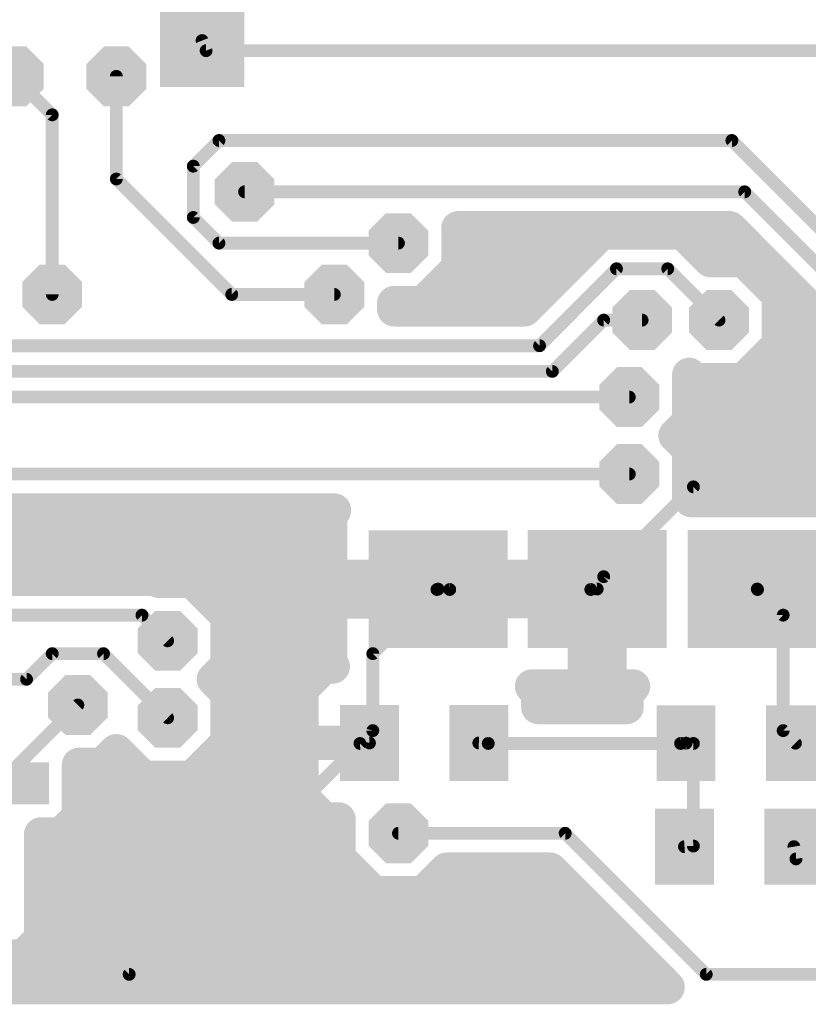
# Model space of a CAD drawing. Extents: x 0.3 to 47.5, y 0.3 to 27.7.
# Tile 6 of 12: x 26 to 35.4, y 0.3 to 12. Entities that reach past the tile are written whole.
import ezdxf

# ---------------------------------------------------------------- set-up
doc = ezdxf.new("R2010")
doc.units = 0
doc.layers.add('16', color=174, linetype='CONTINUOUS')
doc.layers.add('18', color=94, linetype='CONTINUOUS')

# ---------------------------------------------------------------- blocks, each defined once
blk = doc.blocks.new('RECT')
blk.add_solid([(-0.5, -0.5), (0.5, -0.5), (-0.5, 0.5), (0.5, 0.5)])
blk = doc.blocks.new('OCTAGONV')
at = {"const_width": 0.5}
blk.add_lwpolyline([(-0.25, -0.1036), (-0.25, 0.1036), (-0.1036, 0.25), (0.1036, 0.25), (0.25, 0.1036), (0.25, -0.1036), (0.1036, -0.25), (-0.1036, -0.25), (-0.25, -0.1036), (-0.25, 0.1036)], dxfattribs=at)

msp = doc.modelspace()

# ---------------------------------------------------------------- linework, layer by layer
at = {"layer": '16'}
for points, const_width in [([(28.1465, 11.7028), (28.194, 11.5824)], 0.1524), ([(28.194, 11.5824), (39.624, 11.5824)], 0.1524), ([(25.908, 11.2776), (26.3652, 10.8204)], 0.1524), ([(27.1272, 10.0584), (27.1272, 11.2776)], 0.1524), ([(26.3652, 10.8204), (26.3652, 8.6868)], 0.1524), ([(28.0416, 10.2108), (28.3464, 10.5156)], 0.1524), ([(28.3464, 10.5156), (34.4424, 10.5156)], 0.1524), ([(34.4424, 10.5156), (37.4904, 7.4676)], 0.1524), ([(28.0416, 9.6012), (28.0416, 10.2108)], 0.1524), ([(28.4988, 8.6868), (27.1272, 10.0584)], 0.1524), ([(28.6512, 9.906), (34.5948, 9.906)], 0.1524), ([(34.5948, 9.906), (37.9476, 6.5532)], 0.1524), ([(28.3464, 9.2964), (28.0416, 9.6012)], 0.1524), ([(31.1911, 9.0018), (31.1911, 9.4742)], 0.4064), ([(31.1911, 9.4742), (34.4159, 9.4742)], 0.4064), ([(32.8919, 9.4233), (31.9775, 8.5089)], 0.4064), ([(33.2496, 9.4233), (32.8919, 9.4233)], 0.4064), ([(33.8592, 9.4233), (33.2496, 9.4233)], 0.4064), ([(34.1121, 9.1704), (33.8592, 9.4233)], 0.4064), ([(34.4159, 9.4742), (37.6448, 6.2454)], 0.4064), ([(31.1911, 9.3472), (32.8158, 9.3472)], 0.4064), ([(33.9353, 9.3472), (34.5429, 9.3472)], 0.4064), ([(30.48, 9.2964), (28.3464, 9.2964)], 0.1524), ([(34.1894, 9.0931), (34.1121, 9.1704)], 0.4064), ([(34.5845, 9.0931), (34.1894, 9.0931)], 0.4064), ([(35.0011, 8.6765), (34.5845, 9.0931)], 0.4064), ([(30.7745, 8.5852), (31.1911, 9.0018)], 0.4064), ([(31.1301, 8.9408), (32.4094, 8.9408)], 0.4064), ([(34.7368, 8.9408), (34.9493, 8.9408)], 0.4064), ([(32.1564, 8.0772), (33.0708, 8.9916)], 0.1524), ([(33.0708, 8.9916), (33.6804, 8.9916)], 0.1524), ([(33.6804, 8.9916), (34.29, 8.382)], 0.1524), ([(30.4291, 8.5089), (30.4291, 8.5852)], 0.4064), ([(30.4291, 8.5852), (30.7745, 8.5852)], 0.4064), ([(35.0011, 8.0874), (35.0011, 8.6765)], 0.4064), ([(29.718, 8.6868), (28.4988, 8.6868)], 0.1524), ([(30.4291, 8.5344), (32.003, 8.5344)], 0.4064), ([(31.9775, 8.5089), (30.4291, 8.5089)], 0.4064), ([(35.0011, 8.5344), (35.3557, 8.5344)], 0.4064), ([(32.3088, 7.7724), (32.9184, 8.382)], 0.1524), ([(32.9184, 8.382), (33.3756, 8.382)], 0.1524), ([(35.0011, 8.128), (35.7621, 8.128)], 0.4064), ([(34.5845, 7.6708), (35.0011, 8.0874)], 0.4064), ([(25.4508, 8.0772), (32.1564, 8.0772)], 0.1524), ([(24.8412, 7.7724), (32.3088, 7.7724)], 0.1524), ([(33.9343, 7.173), (33.9343, 7.732)], 0.4064), ([(33.9343, 7.732), (33.9954, 7.6708)], 0.4064), ([(33.9343, 7.7216), (33.9446, 7.7216)], 0.4064), ([(33.9954, 7.6708), (34.5845, 7.6708)], 0.4064), ([(34.6353, 7.7216), (36.1685, 7.7216)], 0.4064), ([(24.6888, 7.4676), (33.2232, 7.4676)], 0.1524), ([(33.9343, 7.3152), (36.5749, 7.3152)], 0.4064), ([(33.7716, 7.0104), (33.9343, 7.173)], 0.4064), ([(33.9343, 6.8477), (33.7716, 7.0104)], 0.4064), ([(33.8732, 6.9088), (36.9813, 6.9088)], 0.4064), ([(33.9343, 6.2659), (33.9343, 6.8477)], 0.4064), ([(33.9343, 6.5024), (37.3877, 6.5024)], 0.4064), ([(25.146, 6.5532), (33.2232, 6.5532)], 0.1524), ([(32.9184, 5.334), (33.9852, 6.4008)], 0.1524), ([(33.9576, 6.2427), (33.9343, 6.2659)], 0.4064), ([(35.7161, 6.2427), (33.9576, 6.2427)], 0.4064), ([(33.9852, 6.4008), (37.1856, 6.4008)], 0.1524), ([(25.3248, 6.1214), (29.715, 6.1214)], 0.4064), ([(29.715, 6.1214), (29.669, 6.0755)], 0.4064), ([(23.7489, 6.096), (29.6896, 6.096)], 0.4064), ([(29.669, 6.0755), (29.669, 5.333)], 0.4064), ([(23.7489, 5.6896), (29.669, 5.6896)], 0.4064), ([(27.2531, 5.3085), (25.1195, 5.3085)], 0.4064), ([(27.6108, 5.3085), (27.2531, 5.3085)], 0.4064), ([(27.6362, 5.2831), (27.6108, 5.3085)], 0.4064), ([(29.669, 5.333), (30.8037, 5.333)], 0.4064), ([(30.8037, 5.333), (30.8037, 5.0392)], 0.4064), ([(31.0986, 5.0392), (31.0986, 5.333)], 0.4064), ([(31.0986, 5.333), (32.2333, 5.333)], 0.4064), ([(32.2333, 5.333), (32.2333, 5.3342)], 0.4064), ([(32.2333, 5.3342), (32.694, 5.3342)], 0.4064), ([(32.694, 5.3342), (32.694, 5.0404)], 0.4064), ([(27.6361, 5.2832), (30.8037, 5.2832)], 0.4064), ([(28.0313, 5.2831), (27.6362, 5.2831)], 0.4064), ([(28.4479, 4.8665), (28.0313, 5.2831)], 0.4064), ([(31.0986, 5.2832), (32.694, 5.2832)], 0.4064), ([(32.8415, 5.1874), (32.9184, 5.334)], 0.1524), ([(32.766, 5.1816), (32.8415, 5.1874)], 0.1524), ([(30.9372, 5.1816), (23.9268, 5.1816)], 0.1524), ([(30.8037, 5.0392), (29.669, 5.0392)], 0.4064), ([(29.669, 5.0392), (29.669, 4.2968)], 0.4064), ([(30.1752, 4.4196), (30.9372, 5.1816)], 0.1524), ([(30.9372, 5.1816), (30.9512, 5.1862)], 0.1524), ([(30.9512, 5.1862), (31.0896, 5.1816)], 0.1524), ([(31.5593, 5.0392), (31.0986, 5.0392)], 0.4064), ([(31.0896, 5.1816), (32.766, 5.1816)], 0.1524), ([(32.694, 5.0404), (31.5593, 5.0404)], 0.4064), ([(31.5593, 5.0404), (31.5593, 5.0392)], 0.4064), ([(32.6945, 4.0302), (32.6945, 5.0399)], 0.4064), ([(32.6945, 5.0399), (32.9883, 5.0399)], 0.4064), ([(32.9883, 5.0399), (32.9883, 4.0302)], 0.4064), ([(34.7472, 5.1816), (34.7438, 5.1872)], 0.1524), ([(35.052, 4.8768), (34.7472, 5.1816)], 0.1524), ([(28.4376, 4.8768), (29.669, 4.8768)], 0.4064), ([(28.4479, 4.2774), (28.4479, 4.8665)], 0.4064), ([(32.6945, 4.8768), (32.9883, 4.8768)], 0.4064), ([(25.2984, 4.8768), (27.432, 4.8768)], 0.1524), ([(27.432, 4.8768), (27.7368, 4.572)], 0.1524), ([(35.052, 3.5052), (35.052, 4.8768)], 0.1524), ([(28.4479, 4.4704), (29.669, 4.4704)], 0.4064), ([(32.6945, 4.4704), (32.9883, 4.4704)], 0.4064), ([(26.0604, 4.1148), (26.3652, 4.4196)], 0.1524), ([(26.3652, 4.4196), (26.9748, 4.4196)], 0.1524), ([(26.9748, 4.4196), (27.7368, 3.6576)], 0.1524), ([(28.2852, 4.1148), (28.4479, 4.2774)], 0.4064), ([(29.5958, 4.2656), (29.328, 3.9978)], 0.4064), ([(29.7003, 4.2656), (29.5958, 4.2656)], 0.4064), ([(29.669, 4.2968), (29.7003, 4.2656)], 0.4064), ([(30.1752, 3.5052), (30.1752, 4.4196)], 0.1524), ([(28.4479, 3.9521), (28.2852, 4.1148)], 0.4064), ([(28.336, 4.064), (29.3942, 4.064)], 0.4064), ([(32.1407, 3.9558), (32.0662, 4.0302)], 0.4064), ([(32.0662, 4.0302), (32.6945, 4.0302)], 0.4064), ([(32.6945, 4.064), (32.9883, 4.064)], 0.4064), ([(32.9883, 4.0302), (33.2688, 4.0302)], 0.4064), ([(33.2688, 4.0302), (33.192, 3.9535)], 0.4064), ([(25.7556, 4.1148), (26.0604, 4.1148)], 0.1524), ([(28.4479, 3.363), (28.4479, 3.9521)], 0.4064), ([(29.328, 3.9978), (29.328, 3.3589)], 0.4064), ([(32.1407, 3.7845), (32.1407, 3.9558)], 0.4064), ([(33.192, 3.9535), (33.192, 3.7845)], 0.4064), ([(33.192, 3.7845), (32.1407, 3.7845)], 0.4064), ([(25.7556, 2.8956), (26.67, 3.81)], 0.1524), ([(28.4479, 3.6576), (29.328, 3.6576)], 0.4064), ([(28.0313, 2.9464), (28.4479, 3.363)], 0.4064), ([(29.328, 3.3589), (30.1341, 3.3589)], 0.4064), ([(30.1341, 3.3579), (29.328, 3.3579)], 0.4064), ([(29.328, 3.3579), (29.328, 2.7191)], 0.4064), ([(30.1341, 3.3589), (30.1341, 3.3579)], 0.4064), ([(30.1352, 3.3585), (30.1752, 3.5052)], 0.1524), ([(35.1976, 3.3562), (35.052, 3.5052)], 0.1524), ([(26.9645, 3.0988), (27.1271, 3.2615)], 0.4064), ([(27.1168, 3.2512), (27.1374, 3.2512)], 0.4064), ([(27.1271, 3.2615), (27.4422, 2.9464)], 0.4064), ([(27.2796, 0.6096), (30.0228, 3.3528)], 0.1524), ([(28.3361, 3.2512), (29.328, 3.2512)], 0.4064), ([(30.0228, 3.3528), (30.1352, 3.3585)], 0.1524), ([(31.5468, 3.3528), (31.4352, 3.3585)], 0.1524), ([(33.8328, 3.3528), (31.5468, 3.3528)], 0.1524), ([(33.8976, 3.3562), (33.8328, 3.3528)], 0.1524), ([(33.9852, 3.3528), (33.8976, 3.3562)], 0.1524), ([(33.9852, 2.1336), (33.9852, 3.3528)], 0.1524), ([(26.682, 2.4814), (26.682, 3.0988)], 0.4064), ([(26.682, 3.0988), (26.9645, 3.0988)], 0.4064), ([(26.682, 2.8448), (29.328, 2.8448)], 0.4064), ([(27.4422, 2.9464), (28.0313, 2.9464)], 0.4064), ([(29.328, 2.7191), (29.5958, 2.4513)], 0.4064), ([(26.4738, 2.2732), (26.682, 2.4814)], 0.4064), ([(26.639, 2.4384), (29.7688, 2.4384)], 0.4064), ([(29.5958, 2.4513), (29.7688, 2.4513)], 0.4064), ([(29.7688, 2.4513), (29.7688, 1.9914)], 0.4064), ([(26.232, 1.0314), (26.232, 2.2732)], 0.4064), ([(26.232, 2.2732), (26.4738, 2.2732)], 0.4064), ([(30.48, 2.286), (32.4612, 2.286)], 0.1524), ([(32.4612, 2.286), (34.1376, 0.6096)], 0.1524), ([(26.232, 2.032), (29.7688, 2.032)], 0.4064), ([(29.7688, 1.9914), (30.1854, 1.5748)], 0.4064), ([(33.8793, 2.1265), (33.9852, 2.1336)], 0.1524), ([(35.1793, 2.1265), (35.2044, 1.9812)], 0.1524), ([(30.7745, 1.5748), (31.0538, 1.8542)], 0.4064), ([(31.0538, 1.8542), (32.2824, 1.8542)], 0.4064), ([(32.2824, 1.8542), (33.6795, 0.4571)], 0.4064), ([(35.2044, 1.9812), (35.6616, 1.9812)], 0.1524), ([(26.232, 1.6256), (30.1346, 1.6256)], 0.4064), ([(30.1854, 1.5748), (30.7745, 1.5748)], 0.4064), ([(30.8252, 1.6256), (32.511, 1.6256)], 0.4064), ([(26.232, 1.2192), (32.9174, 1.2192)], 0.4064), ([(26.0238, 0.8232), (26.232, 1.0314)], 0.4064), ([(25.6549, 0.8128), (33.3238, 0.8128)], 0.4064), ([(25.6653, 0.8232), (26.0238, 0.8232)], 0.4064), ([(33.6795, 0.4571), (12.5734, 0.4571)], 0.4064), ([(21.9456, 0.6096), (27.2796, 0.6096)], 0.1524), ([(34.1376, 0.6096), (44.6532, 0.6096)], 0.1524)]:
    msp.add_lwpolyline(points, dxfattribs=dict(at, const_width=const_width))
for points, const_width in [([(28.1819, 11.7168, 1), (28.1111, 11.6888)], 0.0762), ([(28.194, 11.6205, 1), (28.194, 11.5443)], 0.0762), ([(28.1586, 11.5684, 1), (28.2294, 11.5964)], 0.0762), ([(27.1653, 11.2776, 1), (27.0891, 11.2776)], 0.0762), ([(26.4033, 10.8204, 1), (26.3271, 10.8204)], 0.0762), ([(26.3383, 10.7935, 1), (26.3921, 10.8473)], 0.0762), ([(28.3464, 10.5537, 1), (28.3464, 10.4775)], 0.0762), ([(28.3733, 10.4887, 1), (28.3195, 10.5425)], 0.0762), ([(34.4693, 10.5425, 1), (34.4155, 10.4887)], 0.0762), ([(34.4424, 10.4775, 1), (34.4424, 10.5537)], 0.0762), ([(28.0797, 10.2108, 1), (28.0035, 10.2108)], 0.0762), ([(28.0147, 10.2377, 1), (28.0685, 10.1839)], 0.0762), ([(27.0891, 10.0584, 1), (27.1653, 10.0584)], 0.0762), ([(27.1541, 10.0853, 1), (27.1003, 10.0315)], 0.0762), ([(28.6512, 9.9441, 1), (28.6512, 9.8679)], 0.0762), ([(34.6217, 9.9329, 1), (34.5679, 9.8791)], 0.0762), ([(34.5948, 9.8679, 1), (34.5948, 9.9441)], 0.0762), ([(28.0035, 9.6012, 1), (28.0797, 9.6012)], 0.0762), ([(28.0685, 9.6281, 1), (28.0147, 9.5743)], 0.0762), ([(31.2927, 9.4742, 1), (31.0895, 9.4742)], 0.2032), ([(31.1911, 9.5758, 1), (31.1911, 9.3726)], 0.2032), ([(32.8919, 9.5249, 1), (32.8919, 9.3217)], 0.2032), ([(32.9637, 9.3515, 1), (32.8201, 9.4951)], 0.2032), ([(33.2496, 9.5249, 1), (33.2496, 9.3217)], 0.2032), ([(33.2496, 9.3217, 1), (33.2496, 9.5249)], 0.2032), ([(33.931, 9.4951, 1), (33.7874, 9.3515)], 0.2032), ([(33.8592, 9.3217, 1), (33.8592, 9.5249)], 0.2032), ([(34.4877, 9.546, 1), (34.3441, 9.4024)], 0.2032), ([(34.4159, 9.3726, 1), (34.4159, 9.5758)], 0.2032), ([(31.1911, 9.4488, 1), (31.1911, 9.2456)], 0.2032), ([(32.8158, 9.2456, 1), (32.8158, 9.4488)], 0.2032), ([(33.9353, 9.4488, 1), (33.9353, 9.2456)], 0.2032), ([(34.5429, 9.2456, 1), (34.5429, 9.4488)], 0.2032), ([(28.3464, 9.3345, 1), (28.3464, 9.2583)], 0.0762), ([(28.3195, 9.2695, 1), (28.3733, 9.3233)], 0.0762), ([(30.48, 9.2583, 1), (30.48, 9.3345)], 0.0762), ([(34.1839, 9.2422, 1), (34.0403, 9.0986)], 0.2032), ([(34.0403, 9.0986, 1), (34.1839, 9.2422)], 0.2032), ([(34.1894, 9.1947, 1), (34.1894, 8.9915)], 0.2032), ([(34.1176, 9.0213, 1), (34.2612, 9.1649)], 0.2032), ([(34.6563, 9.1649, 1), (34.5127, 9.0213)], 0.2032), ([(34.5845, 8.9915, 1), (34.5845, 9.1947)], 0.2032), ([(31.1301, 9.0424, 1), (31.1301, 8.8392)], 0.2032), ([(31.2629, 8.93, 1), (31.1193, 9.0736)], 0.2032), ([(32.4094, 8.8392, 1), (32.4094, 9.0424)], 0.2032), ([(34.7368, 9.0424, 1), (34.7368, 8.8392)], 0.2032), ([(34.9493, 8.8392, 1), (34.9493, 9.0424)], 0.2032), ([(31.0895, 9.0018, 1), (31.2927, 9.0018)], 0.2032), ([(33.0708, 9.0297, 1), (33.0708, 8.9535)], 0.0762), ([(33.0977, 8.9647, 1), (33.0439, 9.0185)], 0.0762), ([(33.7073, 9.0185, 1), (33.6535, 8.9647)], 0.0762), ([(33.6804, 8.9535, 1), (33.6804, 9.0297)], 0.0762), ([(30.5307, 8.5852, 1), (30.3275, 8.5852)], 0.2032), ([(30.4291, 8.6868, 1), (30.4291, 8.4836)], 0.2032), ([(30.7745, 8.4836, 1), (30.7745, 8.6868)], 0.2032), ([(35.1027, 8.6765, 1), (34.8995, 8.6765)], 0.2032), ([(34.9293, 8.6047, 1), (35.0729, 8.7483)], 0.2032), ([(26.3271, 8.6868, 1), (26.4033, 8.6868)], 0.0762), ([(28.4988, 8.7249, 1), (28.4988, 8.6487)], 0.0762), ([(28.4719, 8.6599, 1), (28.5257, 8.7137)], 0.0762), ([(29.718, 8.6487, 1), (29.718, 8.7249)], 0.0762), ([(30.4291, 8.636, 1), (30.4291, 8.4328)], 0.2032), ([(30.4291, 8.6105, 1), (30.4291, 8.4073)], 0.2032), ([(30.7027, 8.657, 1), (30.8463, 8.5134)], 0.2032), ([(31.9057, 8.5807, 1), (32.0493, 8.4371)], 0.2032), ([(31.9775, 8.4073, 1), (31.9775, 8.6105)], 0.2032), ([(32.003, 8.4328, 1), (32.003, 8.636)], 0.2032), ([(35.0011, 8.636, 1), (35.0011, 8.4328)], 0.2032), ([(35.3557, 8.4328, 1), (35.3557, 8.636)], 0.2032), ([(30.3275, 8.5089, 1), (30.5307, 8.5089)], 0.2032), ([(32.9184, 8.4201, 1), (32.9184, 8.3439)], 0.0762), ([(32.9453, 8.3551, 1), (32.8915, 8.4089)], 0.0762), ([(33.3756, 8.3439, 1), (33.3756, 8.4201)], 0.0762), ([(34.2631, 8.3551, 1), (34.3169, 8.4089)], 0.0762), ([(35.0011, 8.2296, 1), (35.0011, 8.0264)], 0.2032), ([(34.8995, 8.0874, 1), (35.1027, 8.0874)], 0.2032), ([(35.0729, 8.0156, 1), (34.9293, 8.1592)], 0.2032), ([(32.1295, 8.1041, 1), (32.1833, 8.0503)], 0.0762), ([(32.1564, 8.0391, 1), (32.1564, 8.1153)], 0.0762), ([(32.2819, 7.7993, 1), (32.3357, 7.7455)], 0.0762), ([(32.3088, 7.7343, 1), (32.3088, 7.8105)], 0.0762), ([(34.0359, 7.732, 1), (33.8327, 7.732)], 0.2032), ([(34.0062, 7.8038, 1), (33.8624, 7.6602)], 0.2032), ([(33.9343, 7.8232, 1), (33.9343, 7.62)], 0.2032), ([(33.9954, 7.7724, 1), (33.9954, 7.5692)], 0.2032), ([(33.9235, 7.599, 1), (34.0673, 7.7426)], 0.2032), ([(33.9446, 7.62, 1), (33.9446, 7.8232)], 0.2032), ([(34.5127, 7.7426, 1), (34.6563, 7.599)], 0.2032), ([(34.6353, 7.8232, 1), (34.6353, 7.62)], 0.2032), ([(34.5845, 7.5692, 1), (34.5845, 7.7724)], 0.2032), ([(33.2232, 7.4295, 1), (33.2232, 7.5057)], 0.0762), ([(33.9343, 7.4168, 1), (33.9343, 7.2136)], 0.2032), ([(34.0061, 7.1011, 1), (33.8625, 7.2449)], 0.2032), ([(33.8327, 7.173, 1), (34.0359, 7.173)], 0.2032), ([(33.6998, 7.0823, 1), (33.8434, 6.9385)], 0.2032), ([(33.8434, 7.0822, 1), (33.6998, 6.9386)], 0.2032), ([(33.8732, 7.0104, 1), (33.8732, 6.8072)], 0.2032), ([(34.0359, 6.8477, 1), (33.8327, 6.8477)], 0.2032), ([(33.8625, 6.7759, 1), (34.0061, 6.9195)], 0.2032), ([(33.9343, 6.604, 1), (33.9343, 6.4008)], 0.2032), ([(33.2232, 6.5151, 1), (33.2232, 6.5913)], 0.0762), ([(34.006, 6.3379, 1), (33.8626, 6.1939)], 0.2032), ([(33.9576, 6.3443, 1), (33.9576, 6.1411)], 0.2032), ([(33.9852, 6.4389, 1), (33.9852, 6.3627)], 0.0762), ([(34.0121, 6.3739, 1), (33.9583, 6.4277)], 0.0762), ([(29.7868, 6.0495, 1), (29.6432, 6.1933)], 0.2032), ([(29.715, 6.0198, 1), (29.715, 6.223)], 0.2032), ([(33.8327, 6.2659, 1), (34.0359, 6.2659)], 0.2032), ([(33.8859, 6.1707, 1), (34.0293, 6.3147)], 0.2032), ([(29.7706, 6.0755, 1), (29.5674, 6.0755)], 0.2032), ([(29.5972, 6.1474, 1), (29.7408, 6.0036)], 0.2032), ([(29.6896, 5.9944, 1), (29.6896, 6.1976)], 0.2032), ([(29.669, 5.588, 1), (29.669, 5.7912)], 0.2032), ([(27.2531, 5.4101, 1), (27.2531, 5.2069)], 0.2032), ([(27.2531, 5.2069, 1), (27.2531, 5.4101)], 0.2032), ([(27.6826, 5.3803, 1), (27.539, 5.2367)], 0.2032), ([(27.6108, 5.2069, 1), (27.6108, 5.4101)], 0.2032), ([(29.669, 5.4346, 1), (29.669, 5.2314)], 0.2032), ([(30.9053, 5.333, 1), (30.7021, 5.333)], 0.2032), ([(30.8037, 5.2314, 1), (30.8037, 5.4346)], 0.2032), ([(31.2002, 5.333, 1), (30.997, 5.333)], 0.2032), ([(31.0986, 5.4346, 1), (31.0986, 5.2314)], 0.2032), ([(32.3349, 5.3342, 1), (32.1317, 5.3342)], 0.2032), ([(32.2333, 5.4358, 1), (32.2333, 5.2326)], 0.2032), ([(32.2333, 5.2314, 1), (32.2333, 5.4346)], 0.2032), ([(32.7956, 5.3342, 1), (32.5924, 5.3342)], 0.2032), ([(32.694, 5.2326, 1), (32.694, 5.4358)], 0.2032), ([(27.6361, 5.3848, 1), (27.6361, 5.1816)], 0.2032), ([(27.6362, 5.3847, 1), (27.6362, 5.1815)], 0.2032), ([(27.5644, 5.2113, 1), (27.708, 5.3549)], 0.2032), ([(28.1031, 5.3549, 1), (27.9595, 5.2113)], 0.2032), ([(28.0313, 5.1815, 1), (28.0313, 5.3847)], 0.2032), ([(29.5674, 5.333, 1), (29.7706, 5.333)], 0.2032), ([(30.8037, 5.1816, 1), (30.8037, 5.3848)], 0.2032), ([(31.0986, 5.3848, 1), (31.0986, 5.1816)], 0.2032), ([(32.1317, 5.333, 1), (32.3349, 5.333)], 0.2032), ([(32.694, 5.1816, 1), (32.694, 5.3848)], 0.2032), ([(32.8915, 5.3609, 1), (32.9453, 5.3071)], 0.0762), ([(32.9521, 5.3163, 1), (32.8847, 5.3517)], 0.0762), ([(32.8444, 5.1494, 1), (32.8386, 5.2254)], 0.0762), ([(29.669, 5.1408, 1), (29.669, 4.9376)], 0.2032), ([(29.7706, 5.0392, 1), (29.5674, 5.0392)], 0.2032), ([(30.8037, 4.9376, 1), (30.8037, 5.1408)], 0.2032), ([(30.9253, 5.2178, 1), (30.9491, 5.1454)], 0.0762), ([(30.9641, 5.1547, 1), (30.9103, 5.2085)], 0.0762), ([(30.9525, 5.2243, 1), (30.9499, 5.1481)], 0.0762), ([(31.0986, 5.1408, 1), (31.0986, 4.9376)], 0.2032), ([(30.9372, 5.1435, 1), (30.9372, 5.2197)], 0.0762), ([(30.9631, 5.15, 1), (30.9393, 5.2224)], 0.0762), ([(31.0896, 5.2197, 1), (31.0896, 5.1435)], 0.0762), ([(31.0883, 5.1435, 1), (31.0909, 5.2197)], 0.0762), ([(31.5593, 5.142, 1), (31.5593, 4.9388)], 0.2032), ([(31.6609, 5.0404, 1), (31.4577, 5.0404)], 0.2032), ([(31.5593, 4.9376, 1), (31.5593, 5.1408)], 0.2032), ([(32.7961, 5.0399, 1), (32.5929, 5.0399)], 0.2032), ([(32.6945, 5.1415, 1), (32.6945, 4.9383)], 0.2032), ([(32.694, 4.9388, 1), (32.694, 5.142)], 0.2032), ([(32.7631, 5.2196, 1), (32.7689, 5.1436)], 0.0762), ([(32.766, 5.1435, 1), (32.766, 5.2197)], 0.0762), ([(32.8078, 5.2051, 1), (32.8752, 5.1697)], 0.0762), ([(33.0899, 5.0399, 1), (32.8867, 5.0399)], 0.2032), ([(32.9883, 4.9383, 1), (32.9883, 5.1415)], 0.2032), ([(34.7764, 5.207, 1), (34.7112, 5.1674)], 0.0762), ([(34.7741, 5.2085, 1), (34.7203, 5.1547)], 0.0762), ([(34.7146, 5.1618, 1), (34.7798, 5.2014)], 0.0762), ([(28.4376, 4.9784, 1), (28.4376, 4.7752)], 0.2032), ([(28.5495, 4.8665, 1), (28.3463, 4.8665)], 0.2032), ([(28.3761, 4.7947, 1), (28.5197, 4.9383)], 0.2032), ([(29.669, 4.7752, 1), (29.669, 4.9784)], 0.2032), ([(30.7021, 5.0392, 1), (30.9053, 5.0392)], 0.2032), ([(30.997, 5.0392, 1), (31.2002, 5.0392)], 0.2032), ([(31.4577, 5.0392, 1), (31.6609, 5.0392)], 0.2032), ([(32.5924, 5.0404, 1), (32.7956, 5.0404)], 0.2032), ([(32.6945, 4.9784, 1), (32.6945, 4.7752)], 0.2032), ([(32.9883, 4.7752, 1), (32.9883, 4.9784)], 0.2032), ([(27.4589, 4.9037, 1), (27.4051, 4.8499)], 0.0762), ([(27.432, 4.8387, 1), (27.432, 4.9149)], 0.0762), ([(35.0901, 4.8768, 1), (35.0139, 4.8768)], 0.0762), ([(35.0251, 4.8499, 1), (35.0789, 4.9037)], 0.0762), ([(27.7099, 4.5451, 1), (27.7637, 4.5989)], 0.0762), ([(28.4479, 4.572, 1), (28.4479, 4.3688)], 0.2032), ([(29.669, 4.3688, 1), (29.669, 4.572)], 0.2032), ([(32.6945, 4.572, 1), (32.6945, 4.3688)], 0.2032), ([(32.9883, 4.3688, 1), (32.9883, 4.572)], 0.2032), ([(26.3652, 4.4577, 1), (26.3652, 4.3815)], 0.0762), ([(26.3921, 4.3927, 1), (26.3383, 4.4465)], 0.0762), ([(27.0017, 4.4465, 1), (26.9479, 4.3927)], 0.0762), ([(26.9748, 4.3815, 1), (26.9748, 4.4577)], 0.0762), ([(28.5197, 4.2055, 1), (28.3761, 4.3493)], 0.2032), ([(29.5958, 4.3672, 1), (29.5958, 4.164)], 0.2032), ([(29.6676, 4.1938, 1), (29.524, 4.3374)], 0.2032), ([(29.7407, 4.3688, 1), (29.5973, 4.2248)], 0.2032), ([(29.7003, 4.164, 1), (29.7003, 4.3672)], 0.2032), ([(30.2133, 4.4196, 1), (30.1371, 4.4196)], 0.0762), ([(30.1483, 4.4465, 1), (30.2021, 4.3927)], 0.0762), ([(28.3463, 4.2774, 1), (28.5495, 4.2774)], 0.2032), ([(29.5674, 4.2968, 1), (29.7706, 4.2968)], 0.2032), ([(29.6286, 4.1936, 1), (29.772, 4.3376)], 0.2032), ([(28.2134, 4.1867, 1), (28.357, 4.0429)], 0.2032), ([(28.357, 4.1866, 1), (28.2134, 4.043)], 0.2032), ([(28.336, 4.1656, 1), (28.336, 3.9624)], 0.2032), ([(29.3942, 3.9624, 1), (29.3942, 4.1656)], 0.2032), ([(32.138, 4.1021, 1), (31.9944, 3.9583)], 0.2032), ([(32.0662, 4.1318, 1), (32.0662, 3.9286)], 0.2032), ([(32.6945, 4.1656, 1), (32.6945, 3.9624)], 0.2032), ([(32.6945, 3.9286, 1), (32.6945, 4.1318)], 0.2032), ([(32.9883, 4.1318, 1), (32.9883, 3.9286)], 0.2032), ([(32.9883, 3.9624, 1), (32.9883, 4.1656)], 0.2032), ([(33.3406, 3.9583, 1), (33.197, 4.1021)], 0.2032), ([(33.2688, 3.9286, 1), (33.2688, 4.1318)], 0.2032), ([(26.0335, 4.1417, 1), (26.0873, 4.0879)], 0.0762), ([(26.0604, 4.0767, 1), (26.0604, 4.1529)], 0.0762), ([(28.5495, 3.9521, 1), (28.3463, 3.9521)], 0.2032), ([(28.3761, 3.8803, 1), (28.5197, 4.0239)], 0.2032), ([(29.4296, 3.9978, 1), (29.2264, 3.9978)], 0.2032), ([(29.2562, 4.0696, 1), (29.3998, 3.926)], 0.2032), ([(32.2423, 3.9558, 1), (32.0391, 3.9558)], 0.2032), ([(32.0689, 3.8839, 1), (32.2125, 4.0277)], 0.2032), ([(32.5929, 4.0302, 1), (32.7961, 4.0302)], 0.2032), ([(32.8867, 4.0302, 1), (33.0899, 4.0302)], 0.2032), ([(33.2936, 3.9535, 1), (33.0904, 3.9535)], 0.2032), ([(33.1202, 4.0254, 1), (33.2638, 3.8816)], 0.2032), ([(32.1407, 3.8861, 1), (32.1407, 3.6829)], 0.2032), ([(33.192, 3.6829, 1), (33.192, 3.8861)], 0.2032), ([(26.6969, 3.7831, 1), (26.6431, 3.8369)], 0.0762), ([(28.4479, 3.7592, 1), (28.4479, 3.556)], 0.2032), ([(29.328, 3.556, 1), (29.328, 3.7592)], 0.2032), ([(32.0391, 3.7845, 1), (32.2423, 3.7845)], 0.2032), ([(33.0904, 3.7845, 1), (33.2936, 3.7845)], 0.2032), ([(27.7099, 3.6307, 1), (27.7637, 3.6845)], 0.0762), ([(28.5197, 3.2912, 1), (28.3761, 3.4348)], 0.2032), ([(29.328, 3.4605, 1), (29.328, 3.2573)], 0.2032), ([(29.328, 3.4595, 1), (29.328, 3.2563)], 0.2032), ([(29.4296, 3.3579, 1), (29.2264, 3.3579)], 0.2032), ([(30.2357, 3.3589, 1), (30.0325, 3.3589)], 0.2032), ([(30.1341, 3.2573, 1), (30.1341, 3.4605)], 0.2032), ([(30.1341, 3.2563, 1), (30.1341, 3.4595)], 0.2032), ([(30.1371, 3.5052, 1), (30.2133, 3.5052)], 0.0762), ([(30.212, 3.4952, 1), (30.1384, 3.5152)], 0.0762), ([(35.0139, 3.5052, 1), (35.0901, 3.5052)], 0.0762), ([(35.0792, 3.5318, 1), (35.0248, 3.4786)], 0.0762), ([(27.1168, 3.3528, 1), (27.1168, 3.1496)], 0.2032), ([(27.1989, 3.3333, 1), (27.0553, 3.1897)], 0.2032), ([(27.199, 3.1897, 1), (27.0552, 3.3333)], 0.2032), ([(27.1374, 3.1496, 1), (27.1374, 3.3528)], 0.2032), ([(28.3361, 3.3528, 1), (28.3361, 3.1496)], 0.2032), ([(28.3463, 3.363, 1), (28.5495, 3.363)], 0.2032), ([(29.2264, 3.3589, 1), (29.4296, 3.3589)], 0.2032), ([(29.328, 3.1496, 1), (29.328, 3.3528)], 0.2032), ([(30.0325, 3.3579, 1), (30.2357, 3.3579)], 0.2032), ([(30.0209, 3.3909, 1), (30.0247, 3.3147)], 0.0762), ([(30.0497, 3.3259, 1), (29.9959, 3.3797)], 0.0762), ([(30.0984, 3.3685, 1), (30.172, 3.3485)], 0.0762), ([(30.1371, 3.3204, 1), (30.1333, 3.3966)], 0.0762), ([(31.4371, 3.3966, 1), (31.4333, 3.3204)], 0.0762), ([(31.5468, 3.3909, 1), (31.5468, 3.3147)], 0.0762), ([(31.5449, 3.3147, 1), (31.5487, 3.3909)], 0.0762), ([(33.8308, 3.3908, 1), (33.8348, 3.3148)], 0.0762), ([(33.8328, 3.3147, 1), (33.8328, 3.3909)], 0.0762), ([(33.8991, 3.3943, 1), (33.8961, 3.3181)], 0.0762), ([(33.8996, 3.3182, 1), (33.8956, 3.3942)], 0.0762), ([(34.0233, 3.3528, 1), (33.9471, 3.3528)], 0.0762), ([(33.9837, 3.3147, 1), (33.9867, 3.3909)], 0.0762), ([(35.1704, 3.3296, 1), (35.2248, 3.3828)], 0.0762), ([(26.7836, 3.0988, 1), (26.5804, 3.0988)], 0.2032), ([(26.682, 3.2004, 1), (26.682, 2.9972)], 0.2032), ([(26.9645, 2.9972, 1), (26.9645, 3.2004)], 0.2032), ([(26.8926, 3.1706, 1), (27.0364, 3.027)], 0.2032), ([(26.682, 2.9464, 1), (26.682, 2.7432)], 0.2032), ([(27.4422, 3.048, 1), (27.4422, 2.8448)], 0.2032), ([(27.3704, 2.8746, 1), (27.514, 3.0182)], 0.2032), ([(27.9595, 3.0182, 1), (28.1031, 2.8746)], 0.2032), ([(28.0313, 2.8448, 1), (28.0313, 3.048)], 0.2032), ([(29.328, 2.7432, 1), (29.328, 2.9464)], 0.2032), ([(29.2264, 2.7191, 1), (29.4296, 2.7191)], 0.2032), ([(29.3998, 2.7909, 1), (29.2562, 2.6473)], 0.2032), ([(26.639, 2.54, 1), (26.639, 2.3368)], 0.2032), ([(26.5804, 2.4814, 1), (26.7836, 2.4814)], 0.2032), ([(26.7538, 2.4096, 1), (26.6102, 2.5532)], 0.2032), ([(29.5958, 2.5529, 1), (29.5958, 2.3497)], 0.2032), ([(29.524, 2.3795, 1), (29.6676, 2.5231)], 0.2032), ([(29.8704, 2.4513, 1), (29.6672, 2.4513)], 0.2032), ([(29.7688, 2.3497, 1), (29.7688, 2.5529)], 0.2032), ([(29.7688, 2.3368, 1), (29.7688, 2.54)], 0.2032), ([(26.3336, 2.2732, 1), (26.1304, 2.2732)], 0.2032), ([(26.232, 2.3748, 1), (26.232, 2.1716)], 0.2032), ([(26.4738, 2.1716, 1), (26.4738, 2.3748)], 0.2032), ([(26.402, 2.345, 1), (26.5456, 2.2014)], 0.2032), ([(30.48, 2.3241, 1), (30.48, 2.2479)], 0.0762), ([(32.4881, 2.3129, 1), (32.4343, 2.2591)], 0.0762), ([(32.4612, 2.2479, 1), (32.4612, 2.3241)], 0.0762), ([(26.232, 2.1336, 1), (26.232, 1.9304)], 0.2032), ([(29.7688, 1.9304, 1), (29.7688, 2.1336)], 0.2032), ([(29.8406, 2.0632, 1), (29.697, 1.9196)], 0.2032), ([(33.8768, 2.1645, 1), (33.8818, 2.0885)], 0.0762), ([(33.9471, 2.1336, 1), (34.0233, 2.1336)], 0.0762), ([(33.9877, 2.0956, 1), (33.9827, 2.1716)], 0.0762), ([(35.2168, 2.133, 1), (35.1418, 2.12)], 0.0762), ([(29.6672, 1.9914, 1), (29.8704, 1.9914)], 0.2032), ([(31.0538, 1.9558, 1), (31.0538, 1.7526)], 0.2032), ([(31.1257, 1.7824, 1), (30.9819, 1.926)], 0.2032), ([(32.3542, 1.926, 1), (32.2106, 1.7824)], 0.2032), ([(32.2824, 1.7526, 1), (32.2824, 1.9558)], 0.2032), ([(35.2044, 2.0193, 1), (35.2044, 1.9431)], 0.0762), ([(35.1669, 1.9747, 1), (35.2419, 1.9877)], 0.0762), ([(26.232, 1.7272, 1), (26.232, 1.524)], 0.2032), ([(30.1854, 1.6764, 1), (30.1854, 1.4732)], 0.2032), ([(30.1346, 1.524, 1), (30.1346, 1.7272)], 0.2032), ([(30.8252, 1.7272, 1), (30.8252, 1.524)], 0.2032), ([(30.7745, 1.4732, 1), (30.7745, 1.6764)], 0.2032), ([(32.511, 1.524, 1), (32.511, 1.7272)], 0.2032), ([(30.1136, 1.503, 1), (30.2572, 1.6466)], 0.2032), ([(30.7026, 1.6466, 1), (30.8464, 1.503)], 0.2032), ([(26.232, 1.3208, 1), (26.232, 1.1176)], 0.2032), ([(32.9174, 1.1176, 1), (32.9174, 1.3208)], 0.2032), ([(26.3038, 0.9596, 1), (26.1602, 1.1032)], 0.2032), ([(26.1304, 1.0314, 1), (26.3336, 1.0314)], 0.2032), ([(25.952, 0.895, 1), (26.0956, 0.7514)], 0.2032), ([(26.0238, 0.7216, 1), (26.0238, 0.9248)], 0.2032), ([(33.3238, 0.7112, 1), (33.3238, 0.9144)], 0.2032), ([(27.2527, 0.6365, 1), (27.3065, 0.5827)], 0.0762), ([(27.2796, 0.5715, 1), (27.2796, 0.6477)], 0.0762), ([(33.6077, 0.3853, 1), (33.7513, 0.5289)], 0.2032), ([(33.6795, 0.3555, 1), (33.6795, 0.5587)], 0.2032), ([(34.1376, 0.6477, 1), (34.1376, 0.5715)], 0.0762), ([(34.1107, 0.5827, 1), (34.1645, 0.6365)], 0.0762)]:
    msp.add_lwpolyline(points, format="xyb", dxfattribs=dict(at, const_width=const_width))

# ---------------------------------------------------------------- block references
at = {"layer": '16', "xscale": 1.1, "rotation": 90}
msp.add_blockref('RECT', (28.1465, 11.7028), dxfattribs=at)
at = {"layer": '16'}
for p, xscale, yscale, rotation in [((30.9512, 5.1862), 1.4, 1.65, 270), ((32.8415, 5.1874), 1.4, 1.65, 270), ((34.7438, 5.1872), 1.4, 1.65, 270), ((30.1352, 3.3585), 0.7, 0.9, 180), ((31.4352, 3.3585), 0.7, 0.9, 180), ((25.7265, 2.8788), 0.5, 1.2, 270), ((33.8793, 2.1265), 0.7, 0.9, 180), ((35.1793, 2.1265), 0.7, 0.9, 180)]:
    msp.add_blockref('RECT', p, dxfattribs=dict(at, xscale=xscale, yscale=yscale, rotation=rotation))
at = {"layer": '16', "xscale": 0.7, "yscale": 0.9}
for p in [(33.8976, 3.3562), (35.1976, 3.3562)]:
    msp.add_blockref('RECT', p, dxfattribs=at)
at = {"layer": '18', "xscale": 0.7112, "yscale": 0.7112}
for p in [(25.908, 11.2776), (27.1272, 11.2776), (28.6512, 9.906), (30.48, 9.2964), (26.3652, 8.6868), (29.718, 8.6868), (33.3756, 8.382), (34.29, 8.382), (33.2232, 7.4676), (33.2232, 6.5532), (27.7368, 4.572), (26.67, 3.81), (27.7368, 3.6576), (30.48, 2.286)]:
    msp.add_blockref('OCTAGONV', p, dxfattribs=at)

doc.saveas('drawing.dxf')
